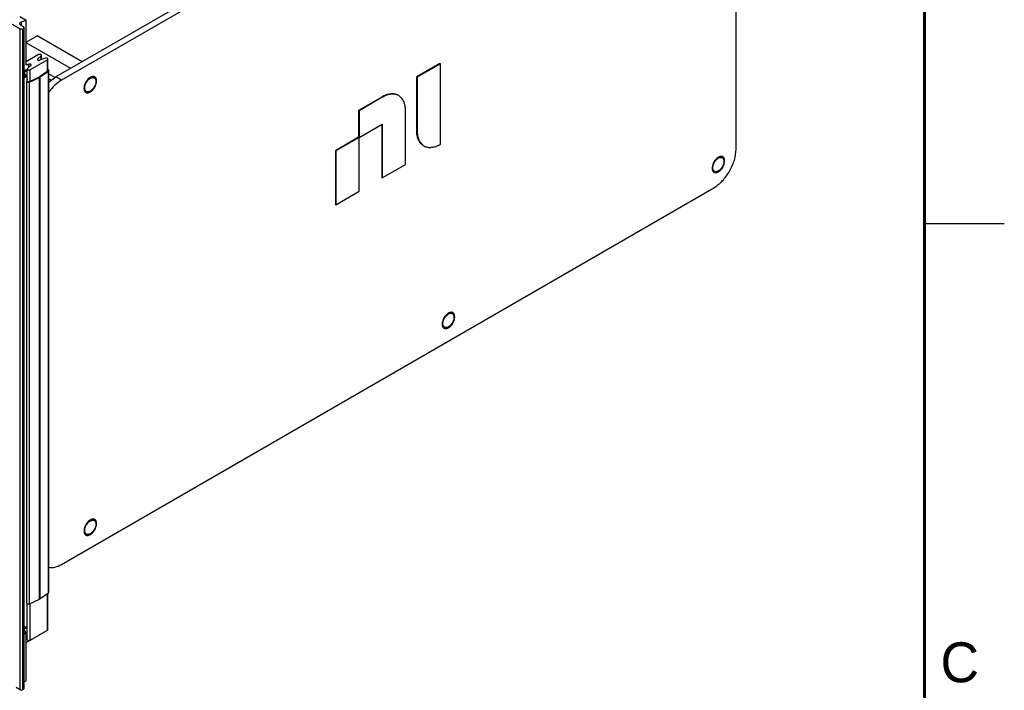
# Model space of a CAD drawing. Header units: inches. Extents: x 0 to 34, y 0 to 22.
# Tile 51 of 52: x 27.8 to 34, y 13.6 to 17.8. Entities that reach past the tile are written whole.
import ezdxf

# ---------------------------------------------------------------- set-up
doc = ezdxf.new("R2010")
doc.units = ezdxf.units.IN
doc.header["$LTSCALE"] = 1.87
doc.header["$MEASUREMENT"] = 0
doc.layers.get('0').update_dxf_attribs({"linetype": 'CONTINUOUS'})
doc.layers.add('02___PRT_ALL_AXES', color=7, linetype='CONTINUOUS')
doc.layers.add('_LAYER_1_', color=7, linetype='CONTINUOUS')
doc.styles.add('TEXTSTYLE_2', font='txt')

msp = doc.modelspace()

# ---------------------------------------------------------------- linework, layer by layer
at = {"color": 7, "linetype": 'CONTINUOUS'}
for p, q in [((32.146, 19.7746), (28.0615, 17.4163)), ((32.1808, 19.7545), (28.0963, 17.3962)), ((32.32, 16.9641), (32.32, 19.6742)), ((26.7323, 18.3561), (27.8368, 17.7183)), ((27.8368, 13.5813), (27.8368, 17.7183)), ((27.858, 17.7306), (27.8425, 17.7396)), ((27.8538, 17.7183), (27.858, 17.7208)), ((27.8538, 13.5813), (27.8538, 17.7183)), ((27.858, 13.5838), (27.858, 17.7208)), ((27.8616, 13.5887), (27.8616, 17.7257)), ((27.874, 17.6342), (27.9436, 17.6744)), ((28.226, 17.5113), (27.9436, 17.6744)), ((28.1537, 17.4695), (27.874, 17.631)), ((27.9528, 17.5563), (27.874, 17.5108)), ((27.8793, 17.5139), (27.874, 17.517)), ((28.0079, 17.5245), (27.8991, 17.4616)), ((27.9471, 17.5291), (27.9684, 17.5492)), ((27.9957, 17.5335), (27.9608, 17.5212)), ((27.9699, 17.5244), (27.9699, 17.5522)), ((28.0079, 17.4512), (28.0079, 17.5245)), ((28.0109, 17.4533), (28.0109, 17.5285)), ((27.876, 17.4571), (27.8616, 17.4473)), ((27.882, 17.4565), (27.8616, 17.4447)), ((27.875, 17.4576), (27.8723, 17.4587)), ((27.876, 17.4571), (27.882, 17.4605)), ((27.882, 17.3892), (27.882, 17.4657)), ((27.8835, 17.4687), (27.9048, 17.4888)), ((27.8991, 17.3883), (27.8991, 17.4616)), ((28.0127, 17.4546), (27.9609, 17.4176)), ((27.9632, 17.4165), (28.015, 17.4535)), ((28.0136, 17.4555), (28.0127, 17.4546)), ((28.015, 14.1876), (28.015, 17.4535)), ((28.0172, 14.1912), (28.0172, 17.4571)), ((30.4662, 17.501), (30.3206, 17.4169)), ((30.469, 17.4994), (30.3233, 17.4153)), ((30.4662, 17.501), (30.469, 17.4994)), ((30.469, 16.9949), (30.469, 17.4994)), ((27.8616, 17.4211), (27.8648, 17.423)), ((27.8616, 17.4169), (27.8627, 17.4166)), ((27.8628, 17.4164), (27.8616, 17.4167)), ((27.8628, 17.4164), (27.863, 17.4166)), ((27.8669, 17.4176), (27.866, 17.4171)), ((27.867, 17.4176), (27.8661, 17.417)), ((27.8661, 17.417), (27.8661, 17.417)), ((27.8661, 17.417), (27.8661, 17.417)), ((27.8677, 17.4142), (27.882, 17.4206)), ((27.8719, 17.4204), (27.8721, 17.4239)), ((27.8763, 17.4232), (27.8765, 17.4231)), ((27.8765, 17.4231), (27.882, 17.422)), ((27.8785, 17.3892), (27.8784, 17.3885)), ((27.8784, 14.1226), (27.8784, 17.3885)), ((27.882, 17.4055), (27.8785, 17.3892)), ((27.8814, 17.3885), (27.8815, 17.389)), ((27.8815, 17.389), (27.882, 17.3913)), ((27.8815, 17.3885), (27.8815, 17.389)), ((27.9569, 17.4153), (27.8929, 17.3854)), ((27.8947, 17.384), (27.9587, 17.4139)), ((27.9587, 14.1481), (27.9587, 17.4139)), ((27.9632, 14.1506), (27.9632, 17.4165)), ((28.0556, 17.4121), (28.0172, 17.4342)), ((28.0318, 17.3953), (28.0172, 17.4037)), ((28.0963, 17.3962), (28.0615, 17.4163)), ((30.3206, 17.4169), (30.3233, 17.4153)), ((30.3206, 17.4169), (30.3206, 17.0806)), ((30.3233, 17.4153), (30.3233, 17.079)), ((27.8947, 14.1181), (27.8947, 17.384)), ((28.2371, 17.3507), (28.2369, 17.3449)), ((30.1021, 17.2908), (29.9565, 17.2067)), ((30.1049, 17.2892), (29.9593, 17.2051)), ((30.1021, 17.2908), (30.1049, 17.2892)), ((29.9565, 17.2067), (29.9593, 17.2051)), ((29.9565, 17.2067), (29.9565, 17.0397)), ((29.9593, 17.2051), (29.9593, 17.0381)), ((30.2505, 16.8688), (30.2505, 17.2051)), ((29.9605, 17.0376), (30.1049, 17.121)), ((30.1021, 17.1194), (30.1021, 16.7863)), ((30.1049, 17.121), (30.1049, 16.7847)), ((30.3206, 17.0806), (30.3233, 17.079)), ((29.9565, 17.0386), (29.8109, 16.9545)), ((29.9593, 17.037), (29.8137, 16.9529)), ((29.9565, 17.0397), (29.9593, 17.0381)), ((29.9565, 17.0386), (29.9593, 17.037)), ((29.9593, 17.0381), (29.9605, 17.0376)), ((29.9593, 16.7007), (29.9593, 17.037)), ((29.8109, 16.9545), (29.8137, 16.9529)), ((29.8109, 16.9545), (29.8109, 16.6182)), ((29.8137, 16.9529), (29.8137, 16.6166)), ((30.1049, 16.7847), (30.2505, 16.8688)), ((32.1702, 16.8507), (32.1699, 16.8449)), ((30.1021, 16.7863), (30.1049, 16.7847)), ((28.0963, 14.3646), (32.1808, 16.723)), ((29.8137, 16.6166), (29.9593, 16.7007)), ((29.8109, 16.6182), (29.8137, 16.6166)), ((30.4795, 15.8746), (30.4793, 15.8688)), ((28.2371, 14.5798), (28.2369, 14.574)), ((27.9632, 14.1506), (28.015, 14.1876)), ((28.0079, 13.9532), (28.0079, 14.1825)), ((28.0109, 13.9573), (28.0109, 14.1846)), ((27.8947, 14.1181), (27.9587, 14.1481)), ((27.8991, 13.8903), (27.8991, 14.1202)), ((27.882, 13.8944), (27.882, 14.1183)), ((27.876, 13.9707), (27.8616, 13.961)), ((27.882, 13.9701), (27.8616, 13.9583)), ((27.8616, 13.9348), (27.8648, 13.9366)), ((27.8719, 13.9341), (27.8721, 13.9376)), ((27.875, 13.9713), (27.8723, 13.9723)), ((27.876, 13.9707), (27.882, 13.9742)), ((27.8763, 13.9368), (27.8765, 13.9368)), ((27.8765, 13.9368), (27.882, 13.9357)), ((27.8991, 13.8903), (28.0079, 13.9532)), ((27.8616, 13.9305), (27.8627, 13.9303)), ((27.8628, 13.9301), (27.8616, 13.9304)), ((27.8628, 13.9301), (27.863, 13.9303)), ((27.8669, 13.9313), (27.866, 13.9308)), ((27.867, 13.9313), (27.8661, 13.9306)), ((27.8661, 13.9306), (27.8661, 13.9306)), ((27.8661, 13.9306), (27.8661, 13.9306)), ((27.8677, 13.9279), (27.882, 13.9343)), ((27.874, 13.8751), (27.9115, 13.8967)), ((27.8538, 13.5813), (27.858, 13.5838))]:
    msp.add_line(p, q, dxfattribs=at)
at = {"color": 2, "linetype": 'CONTINUOUS'}
msp.add_line((33.5, 16.5), (34, 16.5), dxfattribs=at)
at = {"color": 7, "linetype": 'CONTINUOUS', "const_width": 0.02}
msp.add_lwpolyline([(33.5, 0.5), (33.5, 21.5)], dxfattribs=at)
at = {"color": 7, "linetype": 'CONTINUOUS'}
for centre, radius, start, end in [((27.8692, 17.4521), 0.00689, 111.37114, 119.9838), ((27.8667, 17.441), 0.0185, 59.98511, 63.39063), ((27.8345, 17.1908), 0.2361, 79.81194, 80.84862), ((28.2998, 17.3448), 0.063, 173.24673, 174.68562), ((32.2329, 16.8449), 0.063, 173.24673, 174.68562), ((30.5422, 15.8687), 0.063, 173.24673, 174.68562), ((28.2998, 14.574), 0.063, 173.24673, 174.68562), ((27.8692, 13.9658), 0.00689, 111.37114, 119.9838), ((27.8345, 13.7045), 0.2361, 79.81194, 80.84862), ((27.8667, 13.9547), 0.0185, 59.98511, 63.39063)]:
    msp.add_arc(centre, radius, start, end, dxfattribs=at)
for points, knots in [([(27.8352, 17.7498), (27.8352, 17.7522), (27.838, 17.7577), (27.843, 17.7605), (27.846, 17.7616)], [0, 0, 0, 0, 0.43503, 1, 1, 1, 1]), ([(27.8425, 17.7396), (27.8404, 17.7408), (27.8369, 17.7435), (27.8352, 17.7478), (27.8352, 17.7498)], [0, 0, 0, 0, 0.55084, 1, 1, 1, 1]), ([(27.8616, 17.7257), (27.8616, 17.7266), (27.8607, 17.7287), (27.859, 17.73), (27.858, 17.7306)], [0, 0, 0, 0, 0.449257, 1, 1, 1, 1]), ([(27.858, 17.7208), (27.859, 17.7213), (27.8607, 17.7227), (27.8616, 17.7247), (27.8616, 17.7257)], [0, 0, 0, 0, 0.550743, 1, 1, 1, 1]), ([(27.9471, 17.5291), (27.9469, 17.5289), (27.9461, 17.5281), (27.9456, 17.5269), (27.9456, 17.5261)], [0, 0, 0, 0, 0.27665, 1, 1, 1, 1]), ([(27.9456, 17.5261), (27.9456, 17.525), (27.947, 17.5226), (27.951, 17.5207), (27.9558, 17.5201), (27.9592, 17.5206), (27.9608, 17.5212)], [0, 0, 0, 0, 0.181685, 0.423779, 0.712803, 1, 1, 1, 1]), ([(27.9699, 17.5522), (27.9699, 17.5534), (27.9681, 17.5562), (27.9644, 17.5575), (27.9608, 17.5581), (27.9571, 17.5579), (27.9543, 17.5572), (27.9528, 17.5563)], [0, 0, 0, 0, 0.183479, 0.434905, 0.580409, 0.728775, 1, 1, 1, 1]), ([(27.9684, 17.5492), (27.9686, 17.5494), (27.9694, 17.5503), (27.9699, 17.5514), (27.9699, 17.5522)], [0, 0, 0, 0, 0.276323, 1, 1, 1, 1]), ([(28.0109, 17.5285), (28.0109, 17.5296), (28.0095, 17.5321), (28.0056, 17.5339), (28.0007, 17.5346), (27.9973, 17.534), (27.9957, 17.5335)], [0, 0, 0, 0, 0.181579, 0.423572, 0.712684, 1, 1, 1, 1]), ([(28.0079, 17.5245), (28.0084, 17.5247), (28.0098, 17.5257), (28.0109, 17.5273), (28.0109, 17.5285)], [0, 0, 0, 0, 0.294208, 1, 1, 1, 1]), ([(27.8723, 17.4587), (27.8718, 17.4588), (27.8708, 17.459), (27.8696, 17.4591), (27.8686, 17.459), (27.8679, 17.4589), (27.8673, 17.4588), (27.8669, 17.4586), (27.8667, 17.4585)], [0, 0, 0, 0, 0.270732, 0.52551, 0.647848, 0.767342, 0.884529, 1, 1, 1, 1]), ([(27.8835, 17.4687), (27.8832, 17.4685), (27.8825, 17.4676), (27.882, 17.4665), (27.882, 17.4657)], [0, 0, 0, 0, 0.276323, 1, 1, 1, 1]), ([(27.882, 17.4657), (27.882, 17.4644), (27.8838, 17.4617), (27.8875, 17.4604), (27.891, 17.4598), (27.8947, 17.4599), (27.8975, 17.4607), (27.8991, 17.4616)], [0, 0, 0, 0, 0.183479, 0.434905, 0.580409, 0.728775, 1, 1, 1, 1]), ([(27.9062, 17.4918), (27.9062, 17.4929), (27.9047, 17.4954), (27.9006, 17.4972), (27.8957, 17.4978), (27.8921, 17.4972), (27.8905, 17.4965)], [0, 0, 0, 0, 0.181945, 0.426091, 0.716134, 1, 1, 1, 1]), ([(27.9048, 17.4888), (27.905, 17.489), (27.9058, 17.4898), (27.9062, 17.491), (27.9062, 17.4918)], [0, 0, 0, 0, 0.276578, 1, 1, 1, 1]), ([(28.0172, 17.4571), (28.0172, 17.4574), (28.0172, 17.458), (28.0168, 17.4588), (28.0163, 17.4596), (28.0152, 17.4607), (28.0134, 17.4618), (28.0118, 17.4623), (28.0109, 17.4625)], [0, 0, 0, 0, 0.097376, 0.198892, 0.307901, 0.42652, 0.694559, 1, 1, 1, 1]), ([(28.0109, 17.4605), (28.0114, 17.4604), (28.0123, 17.46), (28.0134, 17.4592), (28.0141, 17.4582), (28.0142, 17.4574), (28.0142, 17.4571)], [0, 0, 0, 0, 0.301006, 0.565502, 0.794342, 1, 1, 1, 1]), ([(28.0142, 17.4571), (28.0142, 17.4568), (28.0141, 17.4562), (28.0138, 17.4557), (28.0136, 17.4555)], [0, 0, 0, 0, 0.480977, 1, 1, 1, 1]), ([(28.015, 17.4535), (28.0154, 17.4537), (28.016, 17.4542), (28.0167, 17.4551), (28.0171, 17.4561), (28.0172, 17.4568), (28.0172, 17.4571)], [0, 0, 0, 0, 0.283346, 0.540585, 0.776338, 1, 1, 1, 1]), ([(27.8721, 17.4239), (27.872, 17.4243), (27.8719, 17.4251), (27.8715, 17.4268), (27.8708, 17.4289), (27.8697, 17.4313), (27.8684, 17.4337), (27.8669, 17.436), (27.8653, 17.4381), (27.8635, 17.44), (27.8622, 17.4411), (27.8616, 17.4416)], [0, 0, 0, 0, 0.058838, 0.119278, 0.243939, 0.372207, 0.502205, 0.631909, 0.75933, 0.882584, 1, 1, 1, 1]), ([(27.8616, 17.4374), (27.8618, 17.4372), (27.8623, 17.4368), (27.8633, 17.4358), (27.8645, 17.4345), (27.8657, 17.4327), (27.8668, 17.4308), (27.8677, 17.4288), (27.8682, 17.4271), (27.8685, 17.4258), (27.8687, 17.4248), (27.8688, 17.4238), (27.8688, 17.4232), (27.8688, 17.4229)], [0, 0, 0, 0, 0.060029, 0.12173, 0.249085, 0.379857, 0.51158, 0.641736, 0.767885, 0.828787, 0.887921, 0.945068, 1, 1, 1, 1]), ([(27.8687, 17.4229), (27.8687, 17.4232), (27.8686, 17.4239), (27.8685, 17.4251), (27.8682, 17.4267), (27.8675, 17.4287), (27.8667, 17.4306), (27.8656, 17.4325), (27.8644, 17.4343), (27.8631, 17.4359), (27.8621, 17.4368), (27.8616, 17.4372)], [0, 0, 0, 0, 0.054922, 0.112065, 0.232037, 0.358156, 0.488292, 0.620012, 0.750809, 0.878223, 1, 1, 1, 1]), ([(27.8616, 17.433), (27.8618, 17.4327), (27.8623, 17.4322), (27.863, 17.4312), (27.8637, 17.4302), (27.8642, 17.4292), (27.8646, 17.4281), (27.8649, 17.427), (27.8651, 17.426), (27.8651, 17.4253), (27.8651, 17.425)], [0, 0, 0, 0, 0.125969, 0.255519, 0.386722, 0.517578, 0.64609, 0.770373, 0.888845, 1, 1, 1, 1]), ([(27.8635, 17.4214), (27.8634, 17.4213), (27.8631, 17.4212), (27.8626, 17.4211), (27.8621, 17.421), (27.8617, 17.4211), (27.8616, 17.4211)], [0, 0, 0, 0, 0.237373, 0.480153, 0.733225, 1, 1, 1, 1]), ([(27.8616, 17.4142), (27.8618, 17.4141), (27.8624, 17.414), (27.8635, 17.4137), (27.8646, 17.4136), (27.8656, 17.4137), (27.8663, 17.4138), (27.867, 17.414), (27.8675, 17.4141), (27.8677, 17.4142)], [0, 0, 0, 0, 0.140564, 0.275826, 0.531457, 0.652995, 0.771065, 0.886443, 1, 1, 1, 1]), ([(27.8627, 17.4166), (27.863, 17.4165), (27.8636, 17.4165), (27.8645, 17.4165), (27.8652, 17.4167), (27.8657, 17.4169), (27.8659, 17.417), (27.866, 17.4171)], [0, 0, 0, 0, 0.267044, 0.520131, 0.762702, 0.881699, 1, 1, 1, 1]), ([(27.8661, 17.417), (27.866, 17.4169), (27.8657, 17.4168), (27.8652, 17.4166), (27.8645, 17.4164), (27.8637, 17.4163), (27.8631, 17.4164), (27.8628, 17.4164)], [0, 0, 0, 0, 0.118276, 0.237273, 0.479887, 0.733002, 1, 1, 1, 1]), ([(27.8651, 17.425), (27.8651, 17.4248), (27.8651, 17.4244), (27.8651, 17.4238), (27.8649, 17.4233), (27.8647, 17.4228), (27.8645, 17.4224), (27.8642, 17.422), (27.8639, 17.4217), (27.8637, 17.4215), (27.8635, 17.4214)], [0, 0, 0, 0, 0.148512, 0.289491, 0.422739, 0.548643, 0.667991, 0.781936, 0.891989, 1, 1, 1, 1]), ([(27.866, 17.4171), (27.8662, 17.4172), (27.8666, 17.4175), (27.8672, 17.418), (27.8676, 17.4187), (27.868, 17.4194), (27.8683, 17.4202), (27.8685, 17.421), (27.8686, 17.422), (27.8687, 17.4226), (27.8687, 17.4229)], [0, 0, 0, 0, 0.108011, 0.218064, 0.332009, 0.451357, 0.577261, 0.710509, 0.851488, 1, 1, 1, 1]), ([(27.8688, 17.4229), (27.8688, 17.4226), (27.8688, 17.4221), (27.8687, 17.4213), (27.8685, 17.4205), (27.8683, 17.4198), (27.8681, 17.4192), (27.8678, 17.4186), (27.8674, 17.4181), (27.8671, 17.4178), (27.867, 17.4176)], [0, 0, 0, 0, 0.144927, 0.283911, 0.416741, 0.543491, 0.664537, 0.780434, 0.891941, 1, 1, 1, 1]), ([(27.8677, 17.4142), (27.868, 17.4143), (27.8685, 17.4146), (27.8692, 17.4152), (27.8699, 17.4158), (27.8704, 17.4166), (27.8709, 17.4174), (27.8714, 17.4183), (27.8717, 17.4194), (27.8718, 17.4201), (27.8719, 17.4204)], [0, 0, 0, 0, 0.114131, 0.228725, 0.345328, 0.465352, 0.590011, 0.720253, 0.856761, 1, 1, 1, 1]), ([(27.8784, 17.3885), (27.8784, 17.3881), (27.8786, 17.3872), (27.8794, 17.386), (27.8805, 17.3849), (27.8814, 17.3844), (27.882, 17.3841)], [0, 0, 0, 0, 0.213555, 0.444949, 0.705897, 1, 1, 1, 1]), ([(27.882, 17.387), (27.8818, 17.3872), (27.8815, 17.3877), (27.8814, 17.3882), (27.8814, 17.3885)], [0, 0, 0, 0, 0.516577, 1, 1, 1, 1]), ([(27.9609, 17.4176), (27.9606, 17.4174), (27.9593, 17.4165), (27.9579, 17.4158), (27.9569, 17.4153)], [0, 0, 0, 0, 0.240241, 1, 1, 1, 1]), ([(27.9587, 17.4139), (27.9591, 17.4141), (27.9607, 17.4149), (27.9622, 17.4158), (27.9632, 17.4165)], [0, 0, 0, 0, 0.259836, 1, 1, 1, 1]), ([(28.0963, 17.3962), (28.0812, 17.3875), (28.0521, 17.3649), (28.0281, 17.337), (28.0168, 17.3215)], [0, 0, 0, 0, 0.475849, 1, 1, 1, 1]), ([(28.017, 17.3821), (28.0205, 17.3855), (28.0343, 17.3982), (28.0495, 17.4094), (28.0615, 17.4163)], [0, 0, 0, 0, 0.262319, 1, 1, 1, 1]), ([(28.2698, 17.4094), (28.2655, 17.406), (28.2574, 17.3981), (28.2477, 17.3841), (28.2406, 17.3686), (28.2379, 17.3576), (28.2373, 17.3522)], [0, 0, 0, 0, 0.242521, 0.501038, 0.759009, 1, 1, 1, 1]), ([(28.276, 17.4135), (28.2754, 17.4132), (28.2733, 17.4119), (28.2713, 17.4105), (28.2698, 17.4094)], [0, 0, 0, 0, 0.243191, 1, 1, 1, 1]), ([(28.2822, 17.4166), (28.2816, 17.4164), (28.2795, 17.4155), (28.2775, 17.4144), (28.276, 17.4135)], [0, 0, 0, 0, 0.24229, 1, 1, 1, 1]), ([(28.2767, 17.3228), (28.2805, 17.3251), (28.288, 17.3308), (28.2977, 17.3415), (28.3059, 17.3542), (28.3119, 17.3678), (28.3149, 17.3795), (28.3158, 17.3885), (28.3158, 17.3947), (28.3149, 17.4005), (28.3134, 17.4056), (28.3111, 17.41), (28.3091, 17.4125), (28.308, 17.4136)], [0, 0, 0, 0, 0.125963, 0.263946, 0.407776, 0.550333, 0.684694, 0.747065, 0.805505, 0.859775, 0.909932, 0.956396, 1, 1, 1, 1]), ([(28.2939, 17.4191), (28.293, 17.4191), (28.289, 17.4189), (28.285, 17.4178), (28.2822, 17.4166)], [0, 0, 0, 0, 0.234196, 1, 1, 1, 1]), ([(28.308, 17.4136), (28.3071, 17.4145), (28.3051, 17.4161), (28.3017, 17.4179), (28.2979, 17.4189), (28.2953, 17.4191), (28.2939, 17.4191)], [0, 0, 0, 0, 0.246088, 0.490469, 0.739772, 1, 1, 1, 1]), ([(27.8929, 17.3854), (27.8924, 17.3852), (27.8915, 17.3848), (27.8894, 17.3844), (27.8873, 17.3844), (27.8852, 17.3849), (27.8835, 17.3855), (27.8824, 17.3863), (27.882, 17.387)], [0, 0, 0, 0, 0.125299, 0.259608, 0.536267, 0.66944, 0.793047, 1, 1, 1, 1]), ([(27.882, 17.3841), (27.8829, 17.3837), (27.885, 17.383), (27.8883, 17.3826), (27.8917, 17.3829), (27.8938, 17.3836), (27.8947, 17.384)], [0, 0, 0, 0, 0.238969, 0.498568, 0.758915, 1, 1, 1, 1]), ([(28.2369, 17.3449), (28.2369, 17.3426), (28.2372, 17.3383), (28.2387, 17.3322), (28.2411, 17.3269), (28.2434, 17.324), (28.2446, 17.3227)], [0, 0, 0, 0, 0.283247, 0.542581, 0.779873, 1, 1, 1, 1]), ([(28.2446, 17.3227), (28.2455, 17.3218), (28.2475, 17.3202), (28.2509, 17.3185), (28.2547, 17.3174), (28.2588, 17.3171), (28.2631, 17.3175), (28.2693, 17.319), (28.2738, 17.3211), (28.2767, 17.3228)], [0, 0, 0, 0, 0.110722, 0.220682, 0.332875, 0.450015, 0.574241, 0.706978, 1, 1, 1, 1]), ([(30.2051, 17.301), (30.1982, 17.3049), (30.1824, 17.3104), (30.1564, 17.3108), (30.1289, 17.3043), (30.111, 17.2959), (30.1021, 17.2908)], [0, 0, 0, 0, 0.219732, 0.45545, 0.714878, 1, 1, 1, 1]), ([(30.2079, 17.2994), (30.201, 17.3033), (30.1852, 17.3088), (30.1592, 17.3092), (30.1316, 17.3027), (30.1138, 17.2943), (30.1049, 17.2892)], [0, 0, 0, 0, 0.219732, 0.455449, 0.714877, 1, 1, 1, 1]), ([(30.2505, 17.2051), (30.2505, 17.2153), (30.2488, 17.235), (30.2407, 17.2621), (30.2274, 17.2844), (30.2147, 17.2954), (30.2079, 17.2994)], [0, 0, 0, 0, 0.285119, 0.544551, 0.78027, 1, 1, 1, 1]), ([(30.3632, 16.9863), (30.3564, 16.9903), (30.3437, 17.0013), (30.3303, 17.0236), (30.3222, 17.0507), (30.3206, 17.0704), (30.3206, 17.0806)], [0, 0, 0, 0, 0.219734, 0.455453, 0.714882, 1, 1, 1, 1]), ([(30.3233, 17.079), (30.3233, 17.0688), (30.325, 17.0491), (30.3331, 17.022), (30.3465, 16.9997), (30.3591, 16.9887), (30.366, 16.9847)], [0, 0, 0, 0, 0.285119, 0.544548, 0.780266, 1, 1, 1, 1]), ([(30.366, 16.9847), (30.3728, 16.9808), (30.3887, 16.9753), (30.4147, 16.9749), (30.4422, 16.9814), (30.4601, 16.9898), (30.469, 16.9949)], [0, 0, 0, 0, 0.219733, 0.455449, 0.714877, 1, 1, 1, 1]), ([(32.1808, 16.723), (32.2006, 16.7344), (32.238, 16.7659), (32.2816, 16.8255), (32.3115, 16.8931), (32.32, 16.9413), (32.32, 16.9641)], [0, 0, 0, 0, 0.237229, 0.500006, 0.76278, 1, 1, 1, 1]), ([(32.2029, 16.9094), (32.1986, 16.9061), (32.1905, 16.8982), (32.1808, 16.8841), (32.1737, 16.8686), (32.171, 16.8577), (32.1703, 16.8523)], [0, 0, 0, 0, 0.242521, 0.501038, 0.759009, 1, 1, 1, 1]), ([(32.209, 16.9136), (32.2085, 16.9133), (32.2064, 16.912), (32.2044, 16.9106), (32.2029, 16.9094)], [0, 0, 0, 0, 0.243191, 1, 1, 1, 1]), ([(32.2152, 16.9167), (32.2147, 16.9165), (32.2126, 16.9155), (32.2105, 16.9145), (32.209, 16.9136)], [0, 0, 0, 0, 0.24229, 1, 1, 1, 1]), ([(32.2097, 16.8229), (32.2136, 16.8251), (32.2211, 16.8308), (32.2308, 16.8416), (32.2389, 16.8542), (32.245, 16.8679), (32.248, 16.8796), (32.2489, 16.8886), (32.2488, 16.8948), (32.248, 16.9005), (32.2465, 16.9056), (32.2442, 16.9101), (32.2422, 16.9126), (32.2411, 16.9137)], [0, 0, 0, 0, 0.125963, 0.263946, 0.407776, 0.550333, 0.684694, 0.747065, 0.805505, 0.859775, 0.909932, 0.956396, 1, 1, 1, 1]), ([(32.227, 16.9192), (32.2261, 16.9192), (32.222, 16.9189), (32.2181, 16.9178), (32.2152, 16.9167)], [0, 0, 0, 0, 0.234196, 1, 1, 1, 1]), ([(32.2411, 16.9137), (32.2402, 16.9146), (32.2382, 16.9162), (32.2348, 16.9179), (32.231, 16.919), (32.2284, 16.9192), (32.227, 16.9192)], [0, 0, 0, 0, 0.246088, 0.490469, 0.739772, 1, 1, 1, 1]), ([(32.1699, 16.8449), (32.1699, 16.8427), (32.1703, 16.8383), (32.1717, 16.8322), (32.1741, 16.8269), (32.1764, 16.824), (32.1777, 16.8228)], [0, 0, 0, 0, 0.283247, 0.542581, 0.779873, 1, 1, 1, 1]), ([(32.1777, 16.8228), (32.1786, 16.8219), (32.1806, 16.8203), (32.184, 16.8185), (32.1878, 16.8175), (32.1919, 16.8172), (32.1962, 16.8175), (32.2023, 16.8191), (32.2068, 16.8212), (32.2097, 16.8229)], [0, 0, 0, 0, 0.110722, 0.220682, 0.332875, 0.450015, 0.574241, 0.706978, 1, 1, 1, 1]), ([(30.5122, 15.9332), (30.5079, 15.9299), (30.4998, 15.922), (30.4901, 15.9079), (30.483, 15.8924), (30.4803, 15.8815), (30.4797, 15.8761)], [0, 0, 0, 0, 0.242521, 0.501038, 0.759009, 1, 1, 1, 1]), ([(30.5184, 15.9374), (30.5179, 15.9371), (30.5157, 15.9358), (30.5137, 15.9344), (30.5122, 15.9332)], [0, 0, 0, 0, 0.243191, 1, 1, 1, 1]), ([(30.5246, 15.9405), (30.5241, 15.9403), (30.5219, 15.9394), (30.5199, 15.9383), (30.5184, 15.9374)], [0, 0, 0, 0, 0.24229, 1, 1, 1, 1]), ([(30.5191, 15.8467), (30.5229, 15.849), (30.5304, 15.8547), (30.5401, 15.8654), (30.5483, 15.8781), (30.5543, 15.8917), (30.5574, 15.9034), (30.5583, 15.9124), (30.5582, 15.9186), (30.5574, 15.9243), (30.5558, 15.9295), (30.5535, 15.9339), (30.5515, 15.9364), (30.5504, 15.9375)], [0, 0, 0, 0, 0.125963, 0.263946, 0.407776, 0.550333, 0.684694, 0.747065, 0.805505, 0.859775, 0.909932, 0.956396, 1, 1, 1, 1]), ([(30.5364, 15.943), (30.5354, 15.943), (30.5314, 15.9428), (30.5274, 15.9417), (30.5246, 15.9405)], [0, 0, 0, 0, 0.234196, 1, 1, 1, 1]), ([(30.5504, 15.9375), (30.5495, 15.9384), (30.5475, 15.94), (30.5441, 15.9417), (30.5403, 15.9428), (30.5377, 15.943), (30.5364, 15.943)], [0, 0, 0, 0, 0.246088, 0.490469, 0.739772, 1, 1, 1, 1]), ([(30.4793, 15.8688), (30.4793, 15.8665), (30.4796, 15.8621), (30.4811, 15.856), (30.4835, 15.8508), (30.4858, 15.8479), (30.487, 15.8466)], [0, 0, 0, 0, 0.283247, 0.542581, 0.779873, 1, 1, 1, 1]), ([(30.487, 15.8466), (30.4879, 15.8457), (30.4899, 15.8441), (30.4934, 15.8424), (30.4971, 15.8413), (30.5012, 15.841), (30.5055, 15.8414), (30.5117, 15.8429), (30.5162, 15.845), (30.5191, 15.8467)], [0, 0, 0, 0, 0.110722, 0.220682, 0.332875, 0.450015, 0.574241, 0.706978, 1, 1, 1, 1]), ([(28.2698, 14.6385), (28.2655, 14.6352), (28.2574, 14.6272), (28.2477, 14.6132), (28.2406, 14.5977), (28.2379, 14.5867), (28.2373, 14.5814)], [0, 0, 0, 0, 0.242521, 0.501038, 0.759009, 1, 1, 1, 1]), ([(28.276, 14.6427), (28.2754, 14.6424), (28.2733, 14.6411), (28.2713, 14.6396), (28.2698, 14.6385)], [0, 0, 0, 0, 0.243191, 1, 1, 1, 1]), ([(28.2822, 14.6458), (28.2816, 14.6455), (28.2795, 14.6446), (28.2775, 14.6436), (28.276, 14.6427)], [0, 0, 0, 0, 0.24229, 1, 1, 1, 1]), ([(28.2767, 14.552), (28.2805, 14.5542), (28.288, 14.5599), (28.2977, 14.5707), (28.3059, 14.5833), (28.3119, 14.597), (28.3149, 14.6087), (28.3158, 14.6177), (28.3158, 14.6239), (28.3149, 14.6296), (28.3134, 14.6347), (28.3111, 14.6392), (28.3091, 14.6417), (28.308, 14.6428)], [0, 0, 0, 0, 0.125963, 0.263946, 0.407776, 0.550333, 0.684694, 0.747065, 0.805505, 0.859775, 0.909932, 0.956396, 1, 1, 1, 1]), ([(28.2939, 14.6483), (28.293, 14.6483), (28.289, 14.648), (28.285, 14.6469), (28.2822, 14.6458)], [0, 0, 0, 0, 0.234196, 1, 1, 1, 1]), ([(28.308, 14.6428), (28.3071, 14.6436), (28.3051, 14.6452), (28.3017, 14.647), (28.2979, 14.648), (28.2953, 14.6483), (28.2939, 14.6483)], [0, 0, 0, 0, 0.246088, 0.490469, 0.739772, 1, 1, 1, 1]), ([(28.2369, 14.574), (28.2369, 14.5717), (28.2372, 14.5674), (28.2387, 14.5613), (28.2411, 14.556), (28.2434, 14.5531), (28.2446, 14.5519)], [0, 0, 0, 0, 0.283247, 0.542581, 0.779873, 1, 1, 1, 1]), ([(28.2446, 14.5519), (28.2455, 14.551), (28.2475, 14.5494), (28.2509, 14.5476), (28.2547, 14.5466), (28.2588, 14.5463), (28.2631, 14.5466), (28.2693, 14.5481), (28.2738, 14.5503), (28.2767, 14.552)], [0, 0, 0, 0, 0.110722, 0.220682, 0.332875, 0.450015, 0.574241, 0.706978, 1, 1, 1, 1]), ([(28.0168, 14.3475), (28.0291, 14.3448), (28.0577, 14.346), (28.0833, 14.3572), (28.0963, 14.3646)], [0, 0, 0, 0, 0.457458, 1, 1, 1, 1]), ([(28.015, 14.1876), (28.0154, 14.1878), (28.016, 14.1883), (28.0167, 14.1892), (28.0171, 14.1902), (28.0172, 14.1909), (28.0172, 14.1912)], [0, 0, 0, 0, 0.283346, 0.540585, 0.776338, 1, 1, 1, 1]), ([(27.8784, 14.1226), (27.8784, 14.1222), (27.8786, 14.1213), (27.8794, 14.1201), (27.8805, 14.1191), (27.8814, 14.1185), (27.882, 14.1182)], [0, 0, 0, 0, 0.213555, 0.444949, 0.705897, 1, 1, 1, 1]), ([(27.9587, 14.1481), (27.9591, 14.1483), (27.9607, 14.149), (27.9622, 14.1499), (27.9632, 14.1506)], [0, 0, 0, 0, 0.259836, 1, 1, 1, 1]), ([(27.882, 14.1182), (27.8829, 14.1178), (27.885, 14.1171), (27.8883, 14.1167), (27.8917, 14.117), (27.8938, 14.1177), (27.8947, 14.1181)], [0, 0, 0, 0, 0.238969, 0.498568, 0.758915, 1, 1, 1, 1]), ([(27.8721, 13.9376), (27.872, 13.938), (27.8719, 13.9388), (27.8715, 13.9405), (27.8708, 13.9425), (27.8697, 13.945), (27.8684, 13.9474), (27.8669, 13.9497), (27.8653, 13.9518), (27.8635, 13.9536), (27.8622, 13.9547), (27.8616, 13.9552)], [0, 0, 0, 0, 0.058838, 0.119278, 0.243939, 0.372207, 0.502205, 0.631909, 0.75933, 0.882584, 1, 1, 1, 1]), ([(27.8616, 13.9511), (27.8618, 13.9509), (27.8623, 13.9505), (27.8633, 13.9495), (27.8645, 13.9481), (27.8657, 13.9463), (27.8668, 13.9444), (27.8677, 13.9425), (27.8682, 13.9408), (27.8685, 13.9394), (27.8687, 13.9385), (27.8688, 13.9375), (27.8688, 13.9369), (27.8688, 13.9366)], [0, 0, 0, 0, 0.060029, 0.12173, 0.249085, 0.379857, 0.51158, 0.641736, 0.767885, 0.828787, 0.887921, 0.945068, 1, 1, 1, 1]), ([(27.8687, 13.9366), (27.8687, 13.9369), (27.8686, 13.9375), (27.8685, 13.9388), (27.8682, 13.9404), (27.8675, 13.9424), (27.8667, 13.9443), (27.8656, 13.9462), (27.8644, 13.9479), (27.8631, 13.9495), (27.8621, 13.9505), (27.8616, 13.9509)], [0, 0, 0, 0, 0.054922, 0.112065, 0.232037, 0.358156, 0.488292, 0.620012, 0.750809, 0.878223, 1, 1, 1, 1]), ([(27.8616, 13.9467), (27.8618, 13.9464), (27.8623, 13.9458), (27.863, 13.9449), (27.8637, 13.9439), (27.8642, 13.9428), (27.8646, 13.9418), (27.8649, 13.9407), (27.8651, 13.9397), (27.8651, 13.939), (27.8651, 13.9386)], [0, 0, 0, 0, 0.125969, 0.255519, 0.386722, 0.517578, 0.64609, 0.770373, 0.888845, 1, 1, 1, 1]), ([(27.8635, 13.9351), (27.8634, 13.935), (27.8631, 13.9349), (27.8626, 13.9347), (27.8621, 13.9347), (27.8617, 13.9347), (27.8616, 13.9348)], [0, 0, 0, 0, 0.237373, 0.480153, 0.733225, 1, 1, 1, 1]), ([(27.8651, 13.9386), (27.8651, 13.9384), (27.8651, 13.938), (27.8651, 13.9375), (27.8649, 13.9369), (27.8647, 13.9365), (27.8645, 13.936), (27.8642, 13.9356), (27.8639, 13.9353), (27.8637, 13.9352), (27.8635, 13.9351)], [0, 0, 0, 0, 0.148512, 0.289491, 0.422739, 0.548643, 0.667991, 0.781936, 0.891989, 1, 1, 1, 1]), ([(27.866, 13.9308), (27.8662, 13.9309), (27.8666, 13.9312), (27.8672, 13.9317), (27.8676, 13.9323), (27.868, 13.933), (27.8683, 13.9338), (27.8685, 13.9347), (27.8686, 13.9356), (27.8687, 13.9363), (27.8687, 13.9366)], [0, 0, 0, 0, 0.108011, 0.218064, 0.332009, 0.451357, 0.577261, 0.710509, 0.851488, 1, 1, 1, 1]), ([(27.8723, 13.9723), (27.8718, 13.9725), (27.8708, 13.9727), (27.8696, 13.9727), (27.8686, 13.9727), (27.8679, 13.9726), (27.8673, 13.9724), (27.8669, 13.9723), (27.8667, 13.9722)], [0, 0, 0, 0, 0.270732, 0.52551, 0.647848, 0.767342, 0.884529, 1, 1, 1, 1]), ([(27.8688, 13.9366), (27.8688, 13.9363), (27.8688, 13.9358), (27.8687, 13.935), (27.8685, 13.9342), (27.8683, 13.9335), (27.8681, 13.9329), (27.8678, 13.9323), (27.8674, 13.9317), (27.8671, 13.9314), (27.867, 13.9313)], [0, 0, 0, 0, 0.144927, 0.283911, 0.416741, 0.543491, 0.664537, 0.780434, 0.891941, 1, 1, 1, 1]), ([(28.0079, 13.9532), (28.0084, 13.9535), (28.0098, 13.9544), (28.0109, 13.9561), (28.0109, 13.9573)], [0, 0, 0, 0, 0.294208, 1, 1, 1, 1]), ([(27.8616, 13.9279), (27.8618, 13.9278), (27.8624, 13.9276), (27.8635, 13.9274), (27.8646, 13.9273), (27.8656, 13.9273), (27.8663, 13.9274), (27.867, 13.9276), (27.8675, 13.9278), (27.8677, 13.9279)], [0, 0, 0, 0, 0.140564, 0.275826, 0.531457, 0.652995, 0.771065, 0.886443, 1, 1, 1, 1]), ([(27.8627, 13.9303), (27.863, 13.9302), (27.8636, 13.9302), (27.8645, 13.9302), (27.8652, 13.9304), (27.8657, 13.9306), (27.8659, 13.9307), (27.866, 13.9308)], [0, 0, 0, 0, 0.267044, 0.520131, 0.762702, 0.881699, 1, 1, 1, 1]), ([(27.8661, 13.9306), (27.866, 13.9306), (27.8657, 13.9304), (27.8652, 13.9302), (27.8645, 13.9301), (27.8637, 13.93), (27.8631, 13.9301), (27.8628, 13.9301)], [0, 0, 0, 0, 0.118276, 0.237273, 0.479887, 0.733002, 1, 1, 1, 1]), ([(27.8677, 13.9279), (27.868, 13.928), (27.8685, 13.9283), (27.8692, 13.9288), (27.8699, 13.9295), (27.8704, 13.9302), (27.8709, 13.9311), (27.8714, 13.932), (27.8717, 13.933), (27.8718, 13.9337), (27.8719, 13.9341)], [0, 0, 0, 0, 0.114131, 0.228725, 0.345328, 0.465352, 0.590011, 0.720253, 0.856761, 1, 1, 1, 1]), ([(27.882, 13.8944), (27.882, 13.8932), (27.8838, 13.8905), (27.8875, 13.8891), (27.891, 13.8886), (27.8947, 13.8887), (27.8975, 13.8894), (27.8991, 13.8903)], [0, 0, 0, 0, 0.183479, 0.434905, 0.580409, 0.728775, 1, 1, 1, 1]), ([(27.9115, 13.8967), (27.9118, 13.8969), (27.9131, 13.8977), (27.9144, 13.8987), (27.9152, 13.8996)], [0, 0, 0, 0, 0.248245, 1, 1, 1, 1]), ([(27.858, 13.5838), (27.859, 13.5844), (27.8607, 13.5857), (27.8616, 13.5877), (27.8616, 13.5887)], [0, 0, 0, 0, 0.550743, 1, 1, 1, 1])]:
    msp.add_open_spline(points, degree=3, knots=knots, dxfattribs=at)
for points in [[(27.8368, 17.7183), (27.8393, 17.7169), (27.8453, 17.7157), (27.8513, 17.7169), (27.8538, 17.7183)], [(27.8368, 13.5813), (27.8393, 13.5799), (27.8453, 13.5787), (27.8513, 13.5799), (27.8538, 13.5813)]]:
    msp.add_open_spline(points, degree=3, dxfattribs=at)
at = {"layer": '02___PRT_ALL_AXES', "color": 7, "linetype": 'CONTINUOUS'}
for p, q in [((27.8361, 17.7947), (27.874, 17.7728)), ((27.846, 17.7616), (27.874, 17.7728)), ((27.846, 17.7376), (27.846, 17.7616)), ((27.874, 17.4899), (27.874, 17.7728)), ((27.9471, 17.5233), (27.9471, 17.5291)), ((27.9684, 17.5238), (27.9684, 17.5492)), ((27.8905, 17.4965), (27.874, 17.4899)), ((27.8905, 17.4754), (27.8905, 17.4965)), ((27.874, 13.9187), (27.882, 13.9219)), ((27.874, 13.6358), (27.874, 13.9187)), ((27.8616, 13.6309), (27.874, 13.6358)), ((27.8127, 13.5953), (27.8368, 13.5813))]:
    msp.add_line(p, q, dxfattribs=at)
for points, knots in [([(28.2415, 17.3481), (28.2415, 17.3569), (28.2463, 17.3751), (28.2589, 17.3944), (28.2722, 17.4062), (28.2823, 17.4118), (28.2923, 17.4138), (28.2984, 17.4122), (28.3009, 17.4108)], [0, 0, 0, 0, 0.269853, 0.56126, 0.695407, 0.81311, 0.912847, 1, 1, 1, 1]), ([(28.3111, 17.3883), (28.3111, 17.3821), (28.3086, 17.369), (28.3, 17.351), (28.2878, 17.3356), (28.2773, 17.3281), (28.2719, 17.3258)], [0, 0, 0, 0, 0.241419, 0.508615, 0.77109, 1, 1, 1, 1]), ([(28.3009, 17.4108), (28.3042, 17.4089), (28.31, 17.4017), (28.3111, 17.393), (28.3111, 17.3883)], [0, 0, 0, 0, 0.449152, 1, 1, 1, 1]), ([(28.2436, 17.3355), (28.2433, 17.3365), (28.242, 17.3405), (28.2415, 17.3448), (28.2415, 17.3481)], [0, 0, 0, 0, 0.232696, 1, 1, 1, 1]), ([(28.2517, 17.3255), (28.2508, 17.3261), (28.2473, 17.3286), (28.2448, 17.3325), (28.2436, 17.3355)], [0, 0, 0, 0, 0.238727, 1, 1, 1, 1]), ([(28.2719, 17.3258), (28.2685, 17.3243), (28.2616, 17.3224), (28.2545, 17.324), (28.2517, 17.3255)], [0, 0, 0, 0, 0.539714, 1, 1, 1, 1]), ([(32.1746, 16.8481), (32.1746, 16.8569), (32.1794, 16.8751), (32.1919, 16.8945), (32.2052, 16.9063), (32.2154, 16.9119), (32.2253, 16.9139), (32.2315, 16.9123), (32.234, 16.9109)], [0, 0, 0, 0, 0.269853, 0.56126, 0.695407, 0.81311, 0.912847, 1, 1, 1, 1]), ([(32.234, 16.9109), (32.2373, 16.9089), (32.243, 16.9018), (32.2442, 16.893), (32.2442, 16.8883)], [0, 0, 0, 0, 0.449152, 1, 1, 1, 1]), ([(32.1767, 16.8356), (32.1763, 16.8365), (32.175, 16.8406), (32.1746, 16.8449), (32.1746, 16.8481)], [0, 0, 0, 0, 0.232696, 1, 1, 1, 1]), ([(32.1848, 16.8256), (32.1839, 16.8261), (32.1803, 16.8286), (32.1779, 16.8325), (32.1767, 16.8356)], [0, 0, 0, 0, 0.238727, 1, 1, 1, 1]), ([(32.2442, 16.8883), (32.2442, 16.8821), (32.2417, 16.8691), (32.2331, 16.851), (32.2208, 16.8357), (32.2104, 16.8281), (32.205, 16.8258)], [0, 0, 0, 0, 0.241419, 0.508615, 0.77109, 1, 1, 1, 1]), ([(32.205, 16.8258), (32.2015, 16.8243), (32.1947, 16.8224), (32.1876, 16.824), (32.1848, 16.8256)], [0, 0, 0, 0, 0.539714, 1, 1, 1, 1]), ([(30.4839, 15.872), (30.4839, 15.8808), (30.4888, 15.899), (30.5013, 15.9183), (30.5146, 15.9301), (30.5247, 15.9357), (30.5347, 15.9377), (30.5409, 15.9361), (30.5433, 15.9347)], [0, 0, 0, 0, 0.269853, 0.56126, 0.695407, 0.81311, 0.912847, 1, 1, 1, 1]), ([(30.5535, 15.9122), (30.5535, 15.906), (30.551, 15.8929), (30.5425, 15.8749), (30.5302, 15.8595), (30.5197, 15.852), (30.5143, 15.8497)], [0, 0, 0, 0, 0.241419, 0.508615, 0.77109, 1, 1, 1, 1]), ([(30.5433, 15.9347), (30.5466, 15.9328), (30.5524, 15.9256), (30.5535, 15.9169), (30.5535, 15.9122)], [0, 0, 0, 0, 0.449152, 1, 1, 1, 1]), ([(30.486, 15.8594), (30.4857, 15.8604), (30.4844, 15.8644), (30.4839, 15.8687), (30.4839, 15.872)], [0, 0, 0, 0, 0.232696, 1, 1, 1, 1]), ([(30.4941, 15.8494), (30.4932, 15.85), (30.4897, 15.8525), (30.4872, 15.8564), (30.486, 15.8594)], [0, 0, 0, 0, 0.238727, 1, 1, 1, 1]), ([(30.5143, 15.8497), (30.5109, 15.8482), (30.504, 15.8463), (30.4969, 15.8478), (30.4941, 15.8494)], [0, 0, 0, 0, 0.539714, 1, 1, 1, 1]), ([(28.2415, 14.5772), (28.2415, 14.586), (28.2463, 14.6042), (28.2589, 14.6236), (28.2722, 14.6354), (28.2823, 14.6409), (28.2923, 14.6429), (28.2984, 14.6414), (28.3009, 14.6399)], [0, 0, 0, 0, 0.269853, 0.56126, 0.695407, 0.81311, 0.912847, 1, 1, 1, 1]), ([(28.3111, 14.6174), (28.3111, 14.6112), (28.3086, 14.5981), (28.3, 14.5801), (28.2878, 14.5648), (28.2773, 14.5572), (28.2719, 14.5549)], [0, 0, 0, 0, 0.241419, 0.508615, 0.77109, 1, 1, 1, 1]), ([(28.3009, 14.6399), (28.3042, 14.638), (28.31, 14.6309), (28.3111, 14.6221), (28.3111, 14.6174)], [0, 0, 0, 0, 0.449152, 1, 1, 1, 1]), ([(28.2436, 14.5647), (28.2433, 14.5656), (28.242, 14.5697), (28.2415, 14.574), (28.2415, 14.5772)], [0, 0, 0, 0, 0.232696, 1, 1, 1, 1]), ([(28.2517, 14.5547), (28.2508, 14.5552), (28.2473, 14.5577), (28.2448, 14.5616), (28.2436, 14.5647)], [0, 0, 0, 0, 0.238727, 1, 1, 1, 1]), ([(28.2719, 14.5549), (28.2685, 14.5534), (28.2616, 14.5515), (28.2545, 14.5531), (28.2517, 14.5547)], [0, 0, 0, 0, 0.539714, 1, 1, 1, 1])]:
    msp.add_open_spline(points, degree=3, knots=knots, dxfattribs=at)
at = {"layer": '_LAYER_1_', "color": 40, "linetype": 'CONTINUOUS'}
for p, q in [((30.3206, 17.4169), (30.4662, 17.501)), ((30.4662, 17.501), (30.4662, 17.4994)), ((30.3206, 17.0806), (30.3206, 17.4169)), ((30.1021, 17.2908), (29.9565, 17.2067)), ((29.9565, 17.2067), (29.9565, 17.037)), ((30.1021, 17.1194), (30.1021, 16.7863)), ((29.9565, 17.0386), (29.8109, 16.9545)), ((29.9565, 17.0385), (29.9579, 17.0393)), ((29.8109, 16.9545), (29.8109, 16.6182)), ((30.1021, 16.7863), (30.1035, 16.7871)), ((29.8109, 16.6182), (29.8123, 16.619))]:
    msp.add_line(p, q, dxfattribs=at)
for points in [[(30.1984, 17.3043), (30.1718, 17.3158), (30.1363, 17.3105), (30.1021, 17.2908)], [(30.3569, 16.9905), (30.3337, 17.0078), (30.3206, 17.0412), (30.3206, 17.0806)]]:
    msp.add_open_spline(points, degree=3, dxfattribs=at)

# ---------------------------------------------------------------- texts
at = {"color": 2, "linetype": 'CONTINUOUS', "insert": (33.6004, 13.8767), "char_height": 0.25, "width": 0.25, "attachment_point": 1, "line_spacing_factor": 0.9, "style": 'TEXTSTYLE_2'}
msp.add_mtext('C', dxfattribs=at)

doc.saveas('drawing.dxf')
